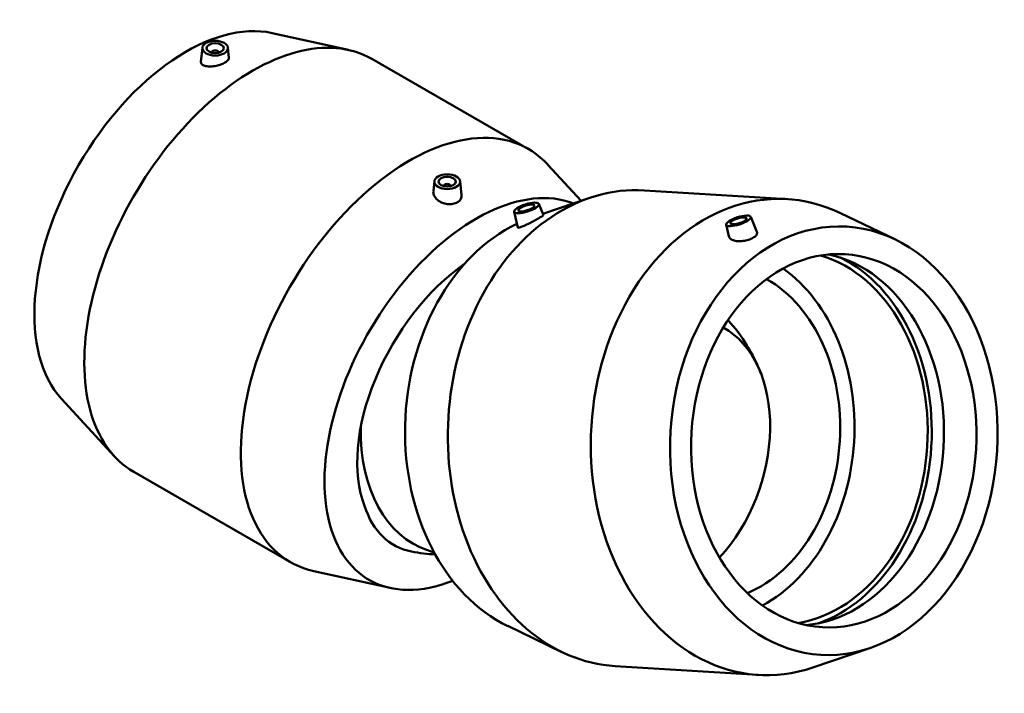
# Model space of a CAD drawing. Header units: inches. Extents: x -7.4 to 79.1, y -34.7 to 58.8.
# Tile 6 of 6: x 56.4 to 79.1, y 43.2 to 58.8. Entities that reach past the tile are written whole.
import ezdxf

# ---------------------------------------------------------------- set-up
doc = ezdxf.new("R2010")
doc.units = ezdxf.units.IN
doc.header["$MEASUREMENT"] = 0
doc.layers.add('Visible (ANSI)', color=7, linetype='Continuous', lineweight=50)

msp = doc.modelspace()

# ---------------------------------------------------------------- linework, layer by layer
at = {"layer": 'Visible (ANSI)'}
for p, q in [((62.26, 58.449), (64.018, 58.06)), ((60.65, 58.112), (60.615, 57.788)), ((61.239, 58.112), (61.264, 57.882)), ((60.866, 58.005), (60.866, 57.997)), ((61.023, 58.005), (61.023, 57.997)), ((64.554, 57.853), (68.159, 55.777)), ((69.373, 54.585), (68.607, 55.417)), ((65.994, 55.034), (65.971, 54.811)), ((66.21, 54.92), (66.21, 54.927)), ((66.368, 54.92), (66.368, 54.927)), ((66.584, 55.034), (66.618, 54.715)), ((68.49, 54.286), (69.572, 54.652)), ((70.829, 54.824), (74.122, 54.623)), ((68.396, 54.512), (68.503, 54.255)), ((67.833, 54.334), (67.912, 53.969)), ((73.278, 54.213), (73.421, 53.872)), ((76.598, 53.698), (75.349, 54.299)), ((72.715, 54.036), (72.773, 53.768)), ((57.408, 50.023), (58.627, 48.698)), ((59.075, 48.338), (62.68, 46.262)), ((65.989, 46.484), (65.837, 46.534)), ((64.974, 45.666), (63.216, 46.056)), ((67.684, 44.79), (68.932, 44.188)), ((76.023, 44.28), (74.71, 43.835)), ((70.159, 43.865), (73.453, 43.664))]:
    msp.add_line(p, q, dxfattribs=at)
for centre, start, end in [((69.833, 49.185), 21.0649, 42.2145), ((66.213, 50.38), 259.1443, 267.1052)]:
    msp.add_arc(centre, 3.946, start, end, dxfattribs=at)
for centre, major_axis, ratio, start_param, end_param in [((60.277, 53.981), (2.466, 4.282), 0.578093, 0.179795, 2.961797), ((61.814, 53.096), (2.74, 4.758), 0.578093, 0, 3.141593), ((60.945, 58.005), (-0.0787, 0), 0.575862, 2.972903, 6.451874), ((65.419, 51.02), (2.74, 4.758), 0.578093, 6.10339, 9.604573), ((73.787, 49.143), (0.335, 5.48), 0.762338, 5.981292, 9.726671), ((66.957, 50.134), (2.466, 4.282), 0.578093, 0.088186, 3.769619), ((70.494, 49.345), (0.335, 5.48), 0.762338, 0, 3.141593), ((66.289, 54.927), (-0.0787, 0), 0.575862, 2.972903, 6.451874), ((69.089, 49.43), (-0.301, -4.932), 0.762338, 3.544344, 5.981292), ((74.068, 49.126), (-0.263, -4.297), 0.762338, 0.172411, 2.969182), ((74.443, 49.103), (-0.263, -4.297), 0.762338, 0.114623, 3.02697), ((66.957, 50.134), (-1.934, -3.358), 0.578093, 4.02282, 5.850258), ((74.068, 49.126), (-0.27, -4.42), 0.762338, 0.307302, 2.834291), ((72.382, 49.229), (0.263, 4.297), 0.762338, 3.584861, 5.839917), ((72.382, 49.229), (-0.236, -3.867), 0.762338, 0.361304, 2.780289), ((71.371, 48.677), (1.022, 3.096), 0.685189, 4.120108, 6.160031), ((67.019, 50.114), (-1.182, -3.58), 0.685189, 5.14205, 6.283185), ((66.957, 49.951), (-1.898, -3.295), 0.578093, 5.795058, 6.480542)]:
    msp.add_ellipse(centre, major_axis=major_axis, ratio=ratio, start_param=start_param, end_param=end_param, dxfattribs=at)
for centre, major_axis, ratio in [((60.945, 58.101), (-0.295, 0), 0.575862), ((60.945, 58.101), (0.197, 0), 0.575862), ((66.289, 55.024), (-0.295, 0), 0.575862), ((66.289, 55.024), (-0.197, 0), 0.575862), ((68.115, 54.421), (-0.282, -0.089), 0.290944), ((68.115, 54.421), (0.188, 0.059), 0.290944), ((72.997, 54.123), (-0.282, -0.089), 0.290944), ((72.997, 54.123), (-0.188, -0.059), 0.290944), ((75.192, 49.057), (0.301, 4.932), 0.762338), ((75.192, 49.057), (0.263, 4.297), 0.762338)]:
    msp.add_ellipse(centre, major_axis=major_axis, ratio=ratio, dxfattribs=at)
for points, knots in [([(61.264, 57.882), (61.264, 57.88), (61.264, 57.878), (61.264, 57.86), (61.256, 57.841), (61.223, 57.803), (61.198, 57.784), (61.14, 57.751), (61.103, 57.734), (61.022, 57.706), (60.979, 57.695), (60.897, 57.681), (60.852, 57.678), (60.772, 57.679), (60.735, 57.684), (60.706, 57.693)], [3.106141, 3.106141, 3.106141, 3.106141, 3.141396, 3.141396, 3.456064, 3.456064, 3.770733, 3.770733, 4.085402, 4.085402, 4.400071, 4.400071, 4.725627, 4.725627, 5.051183, 5.051183, 5.051183, 5.051183]), ([(60.706, 57.693), (60.678, 57.701), (60.654, 57.714), (60.622, 57.745), (60.614, 57.763), (60.615, 57.784), (60.615, 57.786), (60.615, 57.788)], [0, 0, 0, 0, 0.3140338, 0.3140338, 0.6280675, 0.6280675, 0.660679, 0.660679, 0.660679, 0.660679]), ([(66.068, 54.605), (66.038, 54.63), (66.012, 54.661), (65.978, 54.726), (65.97, 54.76), (65.969, 54.798), (65.97, 54.804), (65.971, 54.811)], [0, 0, 0, 0, 0.3255562, 0.3255562, 0.6511124, 0.6511124, 0.7170072, 0.7170072, 0.7170072, 0.7170072]), ([(66.618, 54.715), (66.619, 54.708), (66.619, 54.702), (66.619, 54.668), (66.61, 54.639), (66.577, 54.588), (66.552, 54.566), (66.495, 54.533), (66.459, 54.52), (66.38, 54.506), (66.337, 54.505), (66.256, 54.515), (66.213, 54.525), (66.133, 54.558), (66.097, 54.581), (66.068, 54.605)], [3.118309, 3.118309, 3.118309, 3.118309, 3.188967, 3.188967, 3.497504, 3.497504, 3.806042, 3.806042, 4.114579, 4.114579, 4.423116, 4.423116, 4.737149, 4.737149, 5.051183, 5.051183, 5.051183, 5.051183]), ([(68.503, 54.255), (68.503, 54.254), (68.503, 54.253), (68.497, 54.246), (68.485, 54.237), (68.447, 54.212), (68.421, 54.197), (68.363, 54.163), (68.327, 54.143), (68.252, 54.102), (68.212, 54.081), (68.138, 54.044), (68.099, 54.026), (68.03, 53.995), (67.999, 53.983), (67.976, 53.975)], [3.02365, 3.02365, 3.02365, 3.02365, 3.141396, 3.141396, 3.456064, 3.456064, 3.770733, 3.770733, 4.085402, 4.085402, 4.400071, 4.400071, 4.725627, 4.725627, 5.051183, 5.051183, 5.051183, 5.051183]), ([(67.976, 53.975), (67.953, 53.968), (67.935, 53.964), (67.917, 53.964), (67.913, 53.966), (67.912, 53.969)], [0, 0, 0, 0, 0.3140338, 0.3140338, 0.5177136, 0.5177136, 0.5177136, 0.5177136]), ([(72.773, 53.768), (72.777, 53.751), (72.786, 53.735), (72.818, 53.702), (72.844, 53.687), (72.874, 53.676)], [4.4747815, 4.4747815, 4.4747815, 4.4747815, 4.725627, 4.725627, 5.0511832, 5.0511832, 5.0511832, 5.0511832]), ([(72.874, 53.676), (72.903, 53.665), (72.94, 53.658), (73.02, 53.652), (73.063, 53.654), (73.144, 53.664), (73.187, 53.674), (73.266, 53.699), (73.302, 53.715), (73.359, 53.748), (73.384, 53.767), (73.417, 53.807), (73.426, 53.827), (73.427, 53.854), (73.425, 53.863), (73.421, 53.872)], [0, 0, 0, 0, 0.314034, 0.314034, 0.628068, 0.628068, 0.936605, 0.936605, 1.245142, 1.245142, 1.553679, 1.553679, 1.862216, 1.862216, 2.01586, 2.01586, 2.01586, 2.01586])]:
    msp.add_open_spline(points, degree=3, knots=knots, dxfattribs=at)

doc.saveas('drawing.dxf')
